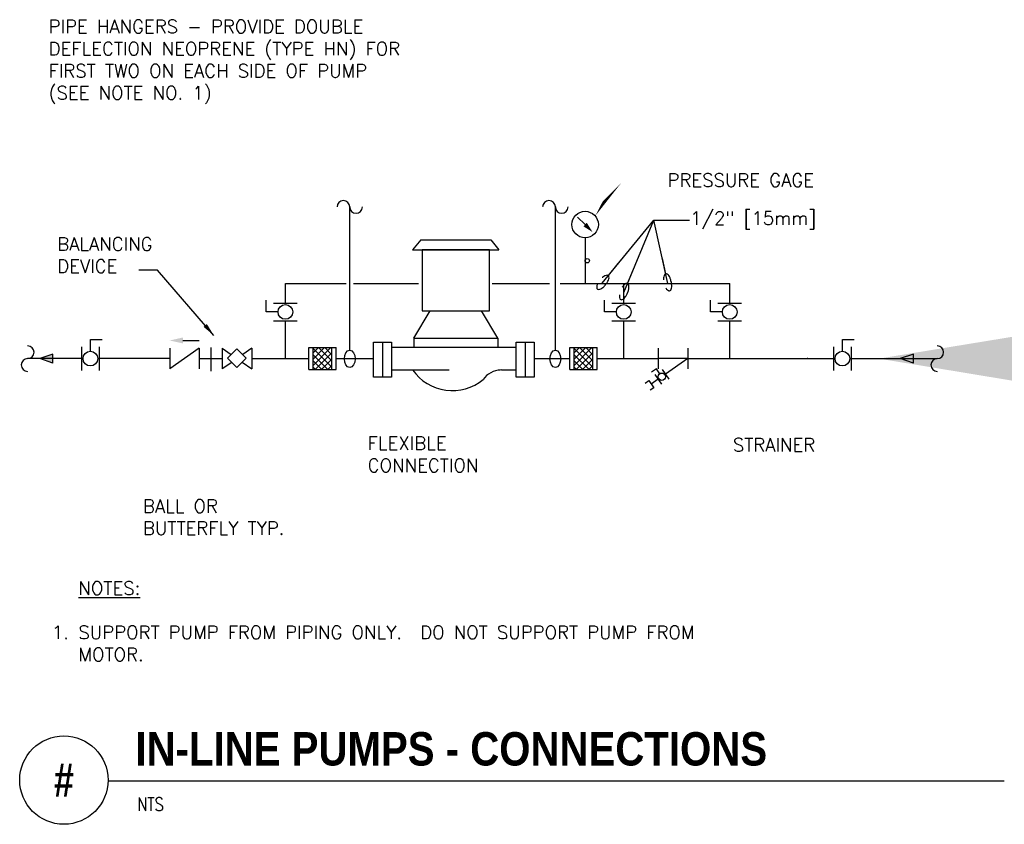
# Model space of a CAD drawing. Header units: inches. Extents: x 0.69 to 7.65, y 0.19 to 5.88.
import ezdxf
from ezdxf.enums import TextEntityAlignment as Align

# ---------------------------------------------------------------- set-up
doc = ezdxf.new("R2010")
doc.units = ezdxf.units.IN
doc.header["$MEASUREMENT"] = 0
doc.header["$PDSIZE"] = -1
for name, color, linetype in [('M-DETL-HEVY', 5, 'Continuous'), ('M-DETL-MEDM', 4, 'Continuous'), ('M-DETL-TEXT', 2, 'Continuous')]:
    doc.layers.add(name, color=color, linetype=linetype)
doc.styles.add('ARCHQUIK', font='ARCHQUIK.shx', dxfattribs={"width": 0.9, "height": 0.09375})
doc.styles.add('BOLD', font='bold.shx', dxfattribs={"width": 0.9})
doc.styles.add('Romans', font='romans.shx')
doc.dimstyles.get("Standard").update_dxf_attribs({"dimtxt": 0.18, "dimasz": 0.18, "dimexe": 0.18, "dimexo": 0.0625, "dimgap": 0.09, "dimtad": 0, "dimtih": 1, "dimtoh": 1, "dimdec": 5, "dimzin": 0, "dimdsep": 46, "dimlunit": 4, "dimtxsty": 'Romans', "dimcen": 0.09, "dimadec": 0, "dimazin": 0, "dimtfac": 1, "dimtdec": 5, "dimtofl": 0, "dimtmove": 2, "dimatfit": 3, "dimfxl": 1, "dimtolj": 1, "dimtzin": 3, "dimarcsym": 0})
doc.dimstyles.new('VA-Dims', dxfattribs={"dimtxt": 0.09375, "dimasz": 0.09375, "dimexe": 0.09375, "dimexo": 0.03125, "dimgap": 0.02, "dimtad": 1, "dimdec": 5, "dimzin": 0, "dimdsep": 46, "dimlunit": 4, "dimtxsty": 'Romans', "dimblk": 'ARCHTICK', "dimcen": 0.09375, "dimclrd": 256, "dimclre": 256, "dimclrt": 256, "dimadec": 0, "dimazin": 0, "dimtfac": 1, "dimtdec": 5, "dimtofl": 0, "dimtmove": 0, "dimatfit": 3, "dimfxl": 1, "dimfrac": 2, "dimtolj": 1, "dimtzin": 0, "dimlwd": -1, "dimlwe": -1, "dimarcsym": 0})
doc.dimstyles.new('VA-Loop', dxfattribs={"dimtxt": 0.09375, "dimasz": 0.18, "dimexe": 0.125, "dimexo": 0.0625, "dimgap": 0.09, "dimtad": 0, "dimtih": 1, "dimtoh": 1, "dimdec": 4, "dimzin": 0, "dimdsep": 46, "dimtxsty": 'Romans', "dimcen": 0.09, "dimclrd": 256, "dimclre": 256, "dimclrt": 256, "dimadec": 0, "dimazin": 0, "dimtfac": 1, "dimtdec": 4, "dimtofl": 0, "dimtmove": 0, "dimatfit": 3, "dimldrblk": 'dimloop1', "dimfxl": 1, "dimtolj": 1, "dimtzin": 0, "dimlwd": -1, "dimlwe": -1, "dimarcsym": 0})

# ---------------------------------------------------------------- blocks, each defined once
blk = doc.blocks.new('MBRKH')
for centre, start, end in [((-2.25, 0), 0, 180), ((2.25, 0), 180, 0)]:
    blk.add_arc(centre, 2.25, start, end)
blk = doc.blocks.new('_ArchTick')
at = {"color": 0, "linetype": 'ByBlock', "const_width": 0.15}
blk.add_lwpolyline([(-0.5, -0.5), (0.5, 0.5)], dxfattribs=at)
blk = doc.blocks.new('dimloop1')
blk.add_line((-0.383, 0), (-1, 0))
blk.add_lwpolyline([(0.15, -0.121, 0.038212), (0.207, -0.1, 0.102096), (0.278, -0.047, 0.184921), (0.296, 0, 0.184921), (0.278, 0.047, 0.102096), (0.207, 0.099, 0.060952), (0.115, 0.129, 0.047258), (-0.008, 0.14), (-0.078, 0.14, 0.047258), (-0.202, 0.129, 0.060952), (-0.294, 0.099, 0.102096), (-0.365, 0.047, 0.184921), (-0.383, 0, 0.184921), (-0.365, -0.047, 0.102096), (-0.294, -0.1, 0.060952), (-0.202, -0.129, 0.011023), (-0.173, -0.134, 0.047258)], format="xyb")

msp = doc.modelspace()

# ---------------------------------------------------------------- hatches: boundary and pattern name
at = {"layer": 'M-DETL-MEDM'}
h = msp.add_hatch(dxfattribs=at)
h.set_pattern_fill('NET', color=256, scale=0.25, angle=45, style=0)
h.set_pattern_definition([(45, (0.879025, -0.309123), (-0.02209709, 0.02209709), []), (135, (0.879025, -0.309123), (-0.02209709, -0.02209709), [])])
h.paths.add_polyline_path([(2.7634, 3.4023), (2.8959, 3.4023), (2.8959, 3.5573), (2.7634, 3.5573)])
h = msp.add_hatch(dxfattribs=at)
h.set_pattern_fill('NET', color=256, scale=0.25, angle=45, style=0)
h.set_pattern_definition([(45, (2.72633, -0.309123), (-0.02209709, 0.02209709), []), (135, (2.72633, -0.309123), (-0.02209709, -0.02209709), [])])
h.paths.add_polyline_path([(4.6107, 3.4023), (4.7432, 3.4023), (4.7432, 3.5573), (4.6107, 3.5573)])
h = msp.add_hatch(color=256, dxfattribs=at)
h.paths.add_polyline_path([(0.9231, 3.5111), (0.8293, 3.4798), (0.9231, 3.4798)])
h.paths.add_polyline_path([(0.9231, 3.4798), (0.8293, 3.4798), (0.9231, 3.4486)])
h = msp.add_hatch(color=256, dxfattribs=at)
h.paths.add_polyline_path([(7.0117, 3.5111), (6.918, 3.4798), (7.0117, 3.4798)])
h.paths.add_polyline_path([(7.0117, 3.4798), (6.918, 3.4798), (7.0117, 3.4486)])

# ---------------------------------------------------------------- linework, layer by layer
at = {"layer": 'M-DETL-HEVY'}
for p, q in [((3.5253, 4.3196), (3.4665, 4.2501)), ((3.5253, 4.3196), (4.0219, 4.3196)), ((4.0219, 4.3196), (4.0771, 4.2501)), ((3.4665, 4.2501), (4.0771, 4.2501)), ((3.5352, 4.2501), (3.5352, 3.8169)), ((4.012, 4.2501), (3.5352, 4.2501)), ((4.012, 3.8169), (4.012, 4.2501)), ((3.4757, 3.6237), (3.5925, 3.8167)), ((3.5352, 3.8169), (4.012, 3.8169)), ((4.0715, 3.6237), (3.9547, 3.8167)), ((3.4757, 3.6237), (3.4757, 3.5603)), ((3.4757, 3.6237), (4.0715, 3.6237)), ((4.0715, 3.6237), (4.0715, 3.5603)), ((3.2539, 3.5952), (3.2539, 3.3488)), ((3.3177, 3.5603), (4.2008, 3.5603)), ((4.2646, 3.5952), (4.2646, 3.3488)), ((3.3177, 3.3994), (3.7258, 3.3994)), ((4.1019, 3.3994), (4.2008, 3.3994))]:
    msp.add_line(p, q, dxfattribs=at)
for points in [[(3.1901, 3.5952), (3.3177, 3.5952), (3.3177, 3.3488), (3.1901, 3.3488)], [(4.2008, 3.5952), (4.3284, 3.5952), (4.3284, 3.3488), (4.2008, 3.3488)]]:
    msp.add_lwpolyline(points, close=True, dxfattribs=at)
for centre, radius, start, end in [((3.7478, 3.5953), 0.3418, 214.92815, 309.79358), ((4.0969, 3.2389), 0.1605, 92.41388, 144.26695), ((4.0969, 3.2389), 0.1605, 88.23961, 91.76039)]:
    msp.add_arc(centre, radius, start, end, dxfattribs=at)
at = {"layer": 'M-DETL-MEDM'}
for p, q in [((3.023, 3.5395), (3.023, 4.5522)), ((4.4776, 3.5395), (4.4776, 4.5522)), ((4.6881, 4.4276), (4.635, 4.4806)), ((4.6881, 4.3338), (4.6881, 4.0101)), ((2.5673, 4.0101), (2.9985, 4.0101)), ((2.5673, 3.8726), (2.5673, 4.0101)), ((3.0498, 4.0101), (3.51, 4.0101)), ((4.0317, 4.0101), (4.436, 4.0101)), ((4.5121, 4.0101), (5.7116, 4.0101)), ((4.9616, 3.8726), (4.9616, 4.0101)), ((5.7116, 3.8726), (5.7116, 4.0101)), ((2.4319, 3.8101), (2.4319, 3.8935)), ((2.4839, 3.8726), (2.6506, 3.8726)), ((4.8262, 3.8101), (4.8262, 3.8935)), ((4.8783, 3.8726), (5.0449, 3.8726)), ((5.5762, 3.8101), (5.5762, 3.8935)), ((5.6283, 3.8726), (5.7949, 3.8726)), ((2.5152, 3.8101), (2.4319, 3.8101)), ((4.9095, 3.8101), (4.8262, 3.8101)), ((5.6595, 3.8101), (5.5762, 3.8101)), ((2.4839, 3.7476), (2.6506, 3.7476)), ((2.5673, 3.4852), (2.5673, 3.7476)), ((4.8783, 3.7476), (5.0449, 3.7476)), ((4.9616, 3.4852), (4.9616, 3.7476)), ((5.6283, 3.7476), (5.7949, 3.7476)), ((5.7116, 3.4852), (5.7116, 3.7476)), ((1.1251, 3.5632), (1.1251, 3.3965)), ((1.1876, 3.5319), (1.1876, 3.6153)), ((1.1876, 3.6153), (1.2709, 3.6153)), ((1.2501, 3.5632), (1.2501, 3.3965)), ((1.8423, 3.6081), (1.9574, 3.6081)), ((2.0397, 3.5589), (2.0397, 3.3916)), ((2.7322, 3.4023), (2.7322, 3.5573)), ((2.7322, 3.5573), (2.9272, 3.5573)), ((2.7634, 3.4023), (2.7634, 3.5573)), ((2.8959, 3.4023), (2.8959, 3.5573)), ((2.9272, 3.4023), (2.9272, 3.5573)), ((4.5795, 3.4023), (4.5795, 3.5573)), ((4.5795, 3.5573), (4.7745, 3.5573)), ((4.6107, 3.4023), (4.6107, 3.5573)), ((4.7432, 3.4023), (4.7432, 3.5573)), ((4.7745, 3.4023), (4.7745, 3.5573)), ((6.446, 3.5632), (6.446, 3.3965)), ((6.5085, 3.5319), (6.5085, 3.6153)), ((6.5085, 3.6153), (6.5918, 3.6153)), ((6.571, 3.5632), (6.571, 3.3965)), ((0.9231, 3.5111), (0.8293, 3.4798)), ((0.9231, 3.4486), (0.9231, 3.5111)), ((1.9584, 3.5528), (1.7501, 3.4069)), ((1.7501, 3.5528), (1.7501, 3.4069)), ((1.9584, 3.5528), (1.9584, 3.4069)), ((2.121, 3.5528), (2.1836, 3.5089)), ((2.121, 3.5528), (2.121, 3.4069)), ((2.3293, 3.5528), (2.2657, 3.5082)), ((2.3293, 3.5528), (2.3293, 3.4069)), ((5.2056, 3.5528), (5.2056, 3.4069)), ((5.4139, 3.5528), (5.4139, 3.4069)), ((7.0117, 3.5111), (6.918, 3.4798)), ((7.0117, 3.4486), (7.0117, 3.5111)), ((1.1251, 3.4798), (0.7437, 3.4798)), ((0.9231, 3.4486), (0.8293, 3.4798)), ((1.7501, 3.4798), (1.2501, 3.4798)), ((1.9584, 3.4798), (2.121, 3.4798)), ((2.1877, 3.4536), (2.121, 3.4069)), ((2.2615, 3.4543), (2.3293, 3.4069)), ((2.3293, 3.4798), (2.7322, 3.4798)), ((2.9272, 3.4798), (3.1901, 3.4798)), ((4.3284, 3.4798), (4.5795, 3.4798)), ((4.7745, 3.4798), (5.2056, 3.4798)), ((5.4139, 3.4798), (5.2056, 3.4798)), ((5.4139, 3.4798), (5.2568, 3.3698)), ((5.4139, 3.4798), (6.446, 3.4798)), ((6.571, 3.4798), (7.1802, 3.4798)), ((7.0117, 3.4486), (6.918, 3.4798)), ((2.7322, 3.4023), (2.9272, 3.4023)), ((4.5795, 3.4023), (4.7745, 3.4023)), ((5.1924, 3.4074), (5.1582, 3.3835)), ((5.1817, 3.3681), (5.2295, 3.2999)), ((5.2163, 3.3733), (5.1924, 3.4074)), ((5.2329, 3.404), (5.2807, 3.3357)), ((5.2056, 3.334), (5.1565, 3.2997))]:
    msp.add_line(p, q, dxfattribs=at)
msp.add_lwpolyline([(2.2242, 3.417), (2.2905, 3.4833), (2.2242, 3.5496), (2.158, 3.4833)], close=True, dxfattribs=at)
msp.add_lwpolyline([(5.113, 3.3073), (5.1386, 3.3253), (5.1745, 3.2741), (5.1489, 3.2561)], dxfattribs=at)
for centre, radius in [((4.6881, 4.4276), 0.0938), ((4.7037, 4.172), 0.0156), ((2.5673, 3.8101), 0.0521), ((4.9616, 3.8101), 0.0521), ((5.7116, 3.8101), 0.0521), ((1.1876, 3.4798), 0.0521), ((6.5085, 3.4798), 0.0521), ((5.2312, 3.3519), 0.026)]:
    msp.add_circle(centre, radius, dxfattribs=at)
for centre in [(3.023, 3.4788), (4.4776, 3.4788)]:
    msp.add_ellipse(centre, major_axis=(0, 0.0606), ratio=0.632042, dxfattribs=at)
for p in [(2.5673, 3.8726), (4.9616, 3.8726), (5.7116, 3.8726), (6.261, 3.4798), (6.261, 3.4798), (6.571, 3.4798)]:
    msp.add_point(p, dxfattribs=at)
for points in [[(4.7003, 4.4398), (4.6758, 4.4153), (4.7411, 4.3745)], [(1.8423, 3.6291), (1.8423, 3.5872), (1.7485, 3.6081)]]:
    msp.add_solid(points, dxfattribs=at)
at = {"layer": 'M-DETL-TEXT'}
msp.add_line((1.3125, 0.4951), (7.6544, 0.4951), dxfattribs=at)
for points in [[(3.0389, 4.5517, 0, 0.0313, 0), (3.0988, 4.6238, 0, 0, 0), (4.1036, 5.8323, 0, 0, 0)], [(4.4269, 4.61, 0, 0.0313, 0), (4.403, 4.7007, 0, 0, 0), (4.1036, 5.8323, 0, 0, 0), (3.4382, 5.8323, 0, 0, 0)], [(4.7597, 4.488, 0, 0.0313, 0), (4.8484, 4.626, 0, 0, 0), (4.9662, 4.7432, 0, 0, 0), (5.1692, 4.7432, 0, 0, 0)], [(2.83, 3.4182, 0, 0.0313, 0), (2.8579, 3.329, 0, 0, 0), (3.0109, 2.8664, 0, 0, 0), (3.0927, 2.8664, 0, 0, 0)], [(4.677, 3.4023, 0, 0.0313, 0), (4.6491, 3.3132, 0, 0, 0), (4.4961, 2.8506, 0, 0, 0), (3.7718, 2.8506, 0, 0, 0)], [(5.4139, 3.4069, 0, 0.0313, 0), (5.4418, 3.3178, 0, 0, 0), (5.5948, 2.8552, 0, 0, 0), (5.6766, 2.8552, 0, 0, 0)], [(1.2501, 3.3965, 0, 0.0313, 0), (1.2659, 3.3067, 0, 0, 0), (1.4212, 2.4222, 0, 0, 0), (1.503, 2.4222, 0, 0, 0)]]:
    msp.add_lwpolyline(points, format="xyseb", dxfattribs=at)
msp.add_circle((1, 0.5), 0.3125, dxfattribs=at)

# ---------------------------------------------------------------- block references
at = {"layer": 'M-DETL-MEDM', "xscale": 0.01999999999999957, "yscale": 0.02000000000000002, "zscale": 0.02}
for p in [(3.023, 4.5522), (4.4776, 4.5522)]:
    msp.add_blockref('MBRKH', p, dxfattribs=at)
at = {"layer": 'M-DETL-MEDM', "xscale": 0.01999999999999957, "yscale": 0.02000000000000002, "zscale": 0.02, "rotation": 270}
for p in [(0.7437, 3.4798), (7.1802, 3.4798)]:
    msp.add_blockref('MBRKH', p, dxfattribs=at)

# ---------------------------------------------------------------- texts
at = {"layer": 'M-DETL-TEXT', "style": 'BOLD', "width": 0.8}
msp.add_text('#', height=0.2362, dxfattribs=at).set_placement((1, 0.5), align=Align.MIDDLE)
at = {"layer": 'M-DETL-TEXT', "style": 'Romans', "width": 0.8}
msp.add_text('NTS', height=0.09375, dxfattribs=at).set_placement((1.5201, 0.2834))
at = {"layer": 'M-DETL-TEXT', "attachment_point": 1}
for s, insert, char_height, width, style in [('PIPE HANGERS - PROVIDE DOUBLE DEFLECTION NEOPRENE (TYPE HN) FOR FIRST TWO ON EACH SIDE OF PUMP (SEE NOTE NO. 1)', (0.8921, 5.8744), 0.09375, 2.821429, 'Romans'), ('PRESSURE GAGE', (5.2715, 4.7889), 0.09375, 1.309537, 'Romans'), ('1/2" [15mm]', (5.4312, 4.5197), 0.09375, 1.09802, 'Romans'), ('BALANCING DEVICE', (0.9528, 4.3369), 0.09375, 0.563053, 'Romans'), ('FLEXIBLE\\PCONNECTION', (3.1496, 2.9281), 0.09375, 1.833868, 'Romans'), ('STRAINER', (5.7335, 2.9169), 0.09375, 1.09802, 'Romans'), ('BALL OR BUTTERFLY TYP.', (1.5599, 2.4838), 0.09375, 1.09802, 'Romans'), ('\\pi0.1875,t0;{\\LNOTES:} \\P\\P\\pi0,t0.1875,5.625;1.^ISUPPORT PUMP FROM PIPING ONLY.  DO NOT SUPPORT PUMP FROM ^I\\P\\pt0.1875;^IMOTOR.', (0.9153, 1.904), 0.09375, 5.805706, 'Romans'), ('IN-LINE PUMPS - CONNECTIONS', (1.5062, 0.8392), 0.23622, 5.796932, 'BOLD')]:
    msp.add_mtext(s, dxfattribs=dict(at, insert=insert, char_height=char_height, width=width, style=style))

# ---------------------------------------------------------------- leaders
at = {"layer": 'M-DETL-MEDM'}
msp.add_leader([(6.7679, 3.4798), (7.1652, 3.4795)], dimstyle='Standard', override={"dimscale": 48, "dimtxt": 0.09375, "dimasz": 0.09375, "dimexe": 0.179688, "dimgap": 0.09375, "dimdec": 5, "dimzin": 3, "dimtxsty": 'ARCHQUIK', "dimcen": 0.09375, "dimtdec": 5, "dimtzin": 3}, dxfattribs=at)
at = {"layer": 'M-DETL-TEXT'}
for points in [[(4.8089, 4.0132), (5.1741, 4.458), (5.3054, 4.458)], [(4.9616, 3.9466), (5.1741, 4.458), (5.3158, 4.458)], [(5.2744, 4.0115), (5.1741, 4.458), (5.4264, 4.458)]]:
    msp.add_leader(points, dimstyle='VA-Loop', dxfattribs=at)
msp.add_leader([(2.0612, 3.644), (1.6614, 4.1064), (1.53, 4.1064)], dimstyle='VA-Dims', override={"dimgap": 0.02, "dimtad": 0}, dxfattribs=at)

doc.saveas('drawing.dxf')
